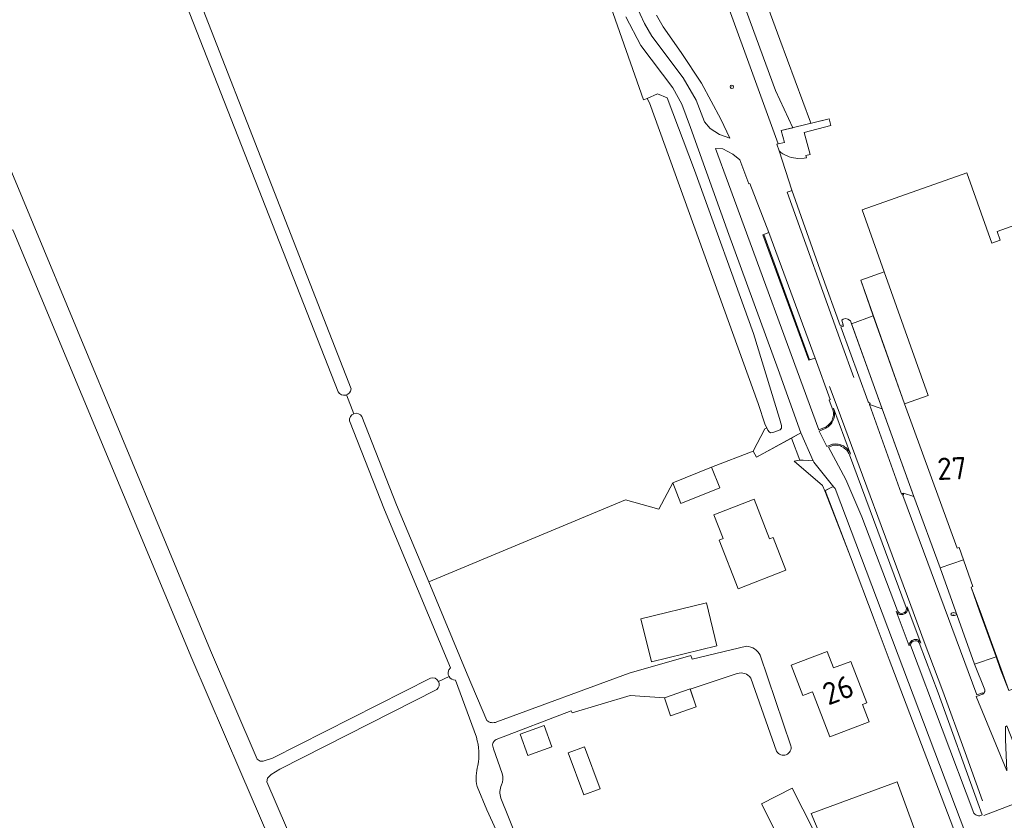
# Model space of a CAD drawing. Header units: metres. Extents: x 209813 to 223847, y 571801 to 587119.
# Tile 90 of 256: x 212996 to 213173, y 576316 to 576461. Entities that reach past the tile are written whole.
import ezdxf
from ezdxf.enums import TextEntityAlignment as Align

# ---------------------------------------------------------------- set-up
doc = ezdxf.new("R2010")
doc.units = ezdxf.units.M
for name, color, linetype, lineweight in [('B-RO-GR-BEPLANTING_CULTUUR_VASTE PLANTENVAK-GV', 8, 'Continuous', 0), ('B-RO-GR-GRAS-GV', 8, 'Continuous', 0), ('B-RO-KL-WATER_PUT-S', 8, 'Continuous', 0), ('B-RO-OG-BEBOUWING-GV', 8, 'Continuous', 0), ('B-RO-OG-BEBOUWING-T18', 8, 'Continuous', 0), ('B-RO-OG-TERREIN_ERF-GV', 8, 'Continuous', 0), ('B-RO-OG-WEG-GV', 8, 'Continuous', 0), ('B-RO-VH-VERHARDING_BETONSTRAATSTEEN-GV', 8, 'Continuous', 0), ('B-RO-VH-VERHARDING_GRASBETONSTEEN-GV', 8, 'Continuous', 0), ('B-RO-VH-VERHARDING_TEGEL-GV', 8, 'Continuous', 0), ('B-RO-VW-MARKERING-G', 8, 'Continuous', 0), ('B-RO-VW-VRI-S', 8, 'Continuous', 0)]:
    doc.layers.add(name, color=color, linetype=linetype, lineweight=lineweight)
doc.styles.add('NLCS-ISO', font='txt')
doc.styles.add('NLCS-ISO-M200-T18', font='txt', dxfattribs={"height": 0.36})

# ---------------------------------------------------------------- blocks, each defined once
blk = doc.blocks.new('SKL-VRI_PAAL-SO')
at = {"lineweight": 18}
blk.add_circle((0, 0), 1.59, dxfattribs=at)
at = {"lineweight": 18, "style": 'NLCS-ISO'}
blk.add_text('vri', height=1.8, dxfattribs=at).set_placement((-0.06, 0.08), align=Align.MIDDLE_CENTER)
blk = doc.blocks.new('SKL-WATER_WATERLEIDINGPUT-SO')
at = {"color": 0, "linetype": 'ByBlock', "lineweight": 18}
blk.add_ellipse((0, 0), major_axis=(2.5, 0), ratio=0.54, dxfattribs=at)
at = {"color": 0, "linetype": 'ByBlock', "lineweight": 18, "style": 'NLCS-ISO'}
blk.add_text('wl', height=1.5, dxfattribs=at).set_placement((0, 0), align=Align.MIDDLE_CENTER)

msp = doc.modelspace()

# ---------------------------------------------------------------- linework, layer by layer
at = {"layer": 'B-RO-GR-BEPLANTING_CULTUUR_VASTE PLANTENVAK-GV', "flags": 128}
for points in [[(213141.533, 576383.582), (213144.654, 576377.742), (213147.51, 576371.03), (213153.931, 576354.112), (213154.121, 576353.833), (213154.406, 576353.665), (213154.731, 576353.634), (213155.129, 576353.754), (213155.378, 576353.924), (213155.544, 576354.222), (213155.557, 576354.515), (213155.499, 576354.704), (213145.303, 576382.216), (213145.211, 576382.43), (213145.101, 576382.635), (213144.973, 576382.83), (213144.829, 576383.013), (213144.669, 576383.183), (213144.307, 576383.477), (213143.899, 576383.702), (213143.682, 576383.787), (213143.229, 576383.898), (213142.997, 576383.923), (213142.531, 576383.911), (213142.314, 576383.876)], [(213168.417, 576319.511), (213161.293, 576339.299), (213157.878, 576348.323), (213157.656, 576348.574), (213157.421, 576348.686), (213157.157, 576348.711), (213156.8, 576348.612), (213156.556, 576348.449), (213156.383, 576348.212), (213156.301, 576347.931), (213167.728, 576317.622), (213167.888, 576317.467), (213168.097, 576317.325), (213168.327, 576317.221), (213168.571, 576317.158), (213168.786, 576317.141), (213169.204, 576317.325)]]:
    msp.add_lwpolyline(points, close=True, dxfattribs=at)
at = {"layer": 'B-RO-GR-GRAS-GV', "flags": 128}
for points in [[(213010.142, 576506.249), (213011.399, 576502.712), (213011.771, 576502.999), (213012.871, 576502.862), (213013.571, 576501.66), (213055.547, 576394.067)], [(213053.198, 576393.531), (213010.969, 576501.351), (213010.821, 576502.268), (213011.399, 576502.712)], [(212970.987, 576482.395), (212978.845, 576464.904), (212980.14, 576465.127), (212981.41, 576464.185), (212982.258, 576462.236), (213030.206, 576346.95), (213038.613, 576327.381), (213039.16, 576327.003), (213039.714, 576327.003), (213041.395, 576327.577), (213069.839, 576341.98)], [(213057.498, 576389.079), (213063.746, 576373.2), (213069.523, 576359.326), (213104.947, 576374.06), (213110.971, 576372.419), (213113.469, 576377.157), (213120.478, 576379.962), (213127.972, 576382.875), (213130.037, 576386.883), (213130.424, 576387.041), (213130.15, 576387.57), (213128.86, 576391.42), (213109.318, 576445.589), (213108.89, 576446.365), (213108.221, 576446.13), (213096.137, 576480.535)], [(213056.012, 576389.587), (213054.693, 576392.981)], [(213073.417, 576343.792), (213061.551, 576372.286), (213055.254, 576388.289)], [(213071.258, 576341.373), (213073.199, 576342.237)]]:
    msp.add_lwpolyline(points, dxfattribs=at)
msp.add_lwpolyline([(213035.706, 576324.957), (213026.873, 576345.518), (212994.804, 576422.314), (212994.6, 576422.702), (212994.27, 576422.678), (212991.962, 576421.822), (212958.89, 576408.344), (212957.209, 576406.699), (212954.465, 576402.282), (212952.759, 576398.105), (212952.284, 576396.426), (212952.325, 576395.671), (212952.647, 576394.603), (212953.706, 576392.505), (213013.78, 576248.699), (213013.986, 576247.689), (213033.421, 576256.42), (213035.802, 576259.463), (213044.378, 576263.299), (213053.907, 576267.655), (213054.05, 576267.342), (213059.085, 576269.517), (213042.417, 576309.336)], close=True, dxfattribs=at)
at = {"layer": 'B-RO-GR-GRAS-GV'}
for points in [[(213073.199, 576342.237, -0.3475596), (213073.417, 576343.792)], [(213069.839, 576341.98, -0.3566443), (213071.258, 576341.373)]]:
    msp.add_lwpolyline(points, format="xyb", dxfattribs=at)
for centre, radius, start, end in [((213054.285, 576394.179), 1.266, 210.80514, 355.23383), ((213056.456, 576388.458), 1.213, 30.7906, 189.07607)]:
    msp.add_arc(centre, radius, start, end, dxfattribs=at)
at = {"layer": 'B-RO-OG-BEBOUWING-GV', "flags": 128}
for points in [[(213188.502, 576428.349), (213171.883, 576422.441), (213172.447, 576420.855), (213170.936, 576420.318), (213166.419, 576433.024), (213147.579, 576426.325), (213151.552, 576415.15)], [(213155.246, 576391.368), (213164.72, 576365.37), (213165.07, 576365.49), (213167.54, 576358.48), (213167.2, 576358.36), (213168.84, 576354.05), (213172.63, 576343.58), (213174, 576339.72)]]:
    msp.add_lwpolyline(points, dxfattribs=at)
for points in [[(213155.246, 576391.368), (213159.472, 576392.87), (213151.552, 576415.15), (213147.331, 576413.63)], [(213113.469, 576377.157), (213114.956, 576373.442), (213121.965, 576376.247), (213120.478, 576379.962)], [(213125.267, 576358.078), (213133.851, 576361.398), (213131.552, 576367.298), (213130.928, 576367.054), (213128.14, 576374.208), (213120.871, 576371.413), (213122.548, 576367.109), (213121.852, 576366.841)], [(213119.54, 576355.528), (213107.733, 576352.643), (213109.631, 576344.873), (213121.438, 576347.757)], [(213148.86, 576334.113), (213147.671, 576337.229), (213148.42, 576337.515), (213145.567, 576344.987), (213142.435, 576343.791), (213141.297, 576346.771), (213134.795, 576344.288), (213136.88, 576338.828), (213138.657, 576339.506), (213141.753, 576331.399)], [(213111.961, 576338.439), (213113.073, 576335.197), (213117.702, 576336.784), (213116.59, 576340.026)], [(213090.334, 576333.434), (213086.008, 576331.886), (213087.38, 576328.052), (213091.706, 576329.6)], [(213097.568, 576329.602), (213094.666, 576328.52), (213097.487, 576320.951), (213100.389, 576322.033)], [(213155.745, 576318.173), (213153.89, 576323.282), (213138.432, 576317.566), (213143.696, 576304.998), (213146.449, 576306.151), (213144.675, 576310.386), (213145.099, 576312.361), (213144.554, 576313.844), (213147.167, 576314.804), (213149.575, 576308.251), (213149.95, 576308.389), (213153.02, 576300.04), (213163.29, 576303.9), (213161.07, 576309.74), (213159.11, 576309.019)], [(213129.461, 576319.323), (213137.03, 576304.314), (213142.582, 576307.114), (213135.013, 576322.123)]]:
    msp.add_lwpolyline(points, close=True, dxfattribs=at)
at = {"layer": 'B-RO-OG-TERREIN_ERF-GV', "flags": 128}
for points in [[(213128.166, 576469.638), (213132.76, 576457.01), (213138.286, 576442.146), (213138.25, 576441.9), (213141.651, 576442.732), (213141.951, 576441.508), (213137.162, 576440.286), (213138.224, 576436.3), (213137.455, 576436.121), (213137.551, 576435.716), (213137.169, 576435.612), (213136.017, 576435.575), (213134.88, 576435.776), (213134.47, 576435.887), (213134.071, 576436.034), (213133.686, 576436.213), (213133.318, 576436.425), (213132.969, 576436.667), (213132.642, 576436.939), (213134.948, 576429.896), (213140.308, 576414.617), (213143.658, 576405.469), (213144.154, 576405.612), (213143.904, 576406.454), (213144.177, 576406.627), (213144.573, 576406.725), (213145.018, 576406.659), (213145.513, 576406.346), (213145.702, 576405.816)], [(213149.597, 576407.257), (213147.331, 576413.63), (213151.552, 576415.15), (213147.579, 576426.325), (213166.419, 576433.024), (213170.936, 576420.318), (213172.447, 576420.855), (213171.883, 576422.441), (213188.502, 576428.349)], [(213165.552, 576310.89), (213152.474, 576345.325), (213149.763, 576352.551), (213145.469, 576363.799), (213140.843, 576375.707), (213140.473, 576376.674), (213135.33, 576381.03), (213136.35, 576381.23), (213134.87, 576385.21), (213128.561, 576381.789), (213127.972, 576382.875), (213120.478, 576379.962), (213121.965, 576376.247), (213114.956, 576373.442), (213113.469, 576377.157), (213110.971, 576372.419), (213104.947, 576374.06), (213069.523, 576359.326), (213076.46, 576342.668), (213079.961, 576334.362)], [(213161.629, 576361.845), (213167.849, 576344.461)], [(213171.736, 576345.81), (213168.71, 576354.01), (213167.2, 576358.36), (213167.54, 576358.48), (213165.852, 576363.271)], [(213081.771, 576334.095), (213105.602, 576342.885), (213116.761, 576346.057), (213116.952, 576345.359), (213126.759, 576347.705)], [(213129.226, 576346.083), (213134.771, 576329.793)], [(213125.099, 576342.79), (213116.607, 576339.978), (213117.702, 576336.784), (213113.073, 576335.197), (213111.961, 576338.439), (213105.798, 576338.847), (213095.339, 576335.732), (213095.183, 576336.056), (213081.668, 576330.889)], [(213078.111, 576331.314), (213074.345, 576341.613)], [(213132.193, 576328.802), (213127.513, 576341.988)], [(213070.992, 576339.899), (213042.72, 576325.582), (213041.148, 576324.607), (213040.495, 576323.934), (213040.384, 576323.26), (213045.757, 576310.753), (213060.576, 576275.352), (213061.404, 576271.297), (213061.28, 576270.576), (213061.106, 576269.93), (213060.095, 576269.457), (213059.74, 576269.478)], [(213081.216, 576329.248), (213082.742, 576324.763)], [(213089.867, 576297.459), (213086.954, 576303.026), (213079.97, 576318.244), (213078.241, 576322.443)], [(213082.523, 576320.351), (213086.88, 576309.467), (213091.533, 576298.027)]]:
    msp.add_lwpolyline(points, dxfattribs=at)
for points in [[(213156.877, 576374.672), (213161.629, 576361.845), (213165.852, 576363.271), (213165.07, 576365.49), (213164.72, 576365.37), (213155.246, 576391.368), (213149.597, 576407.257), (213145.702, 576405.816)], [(213122.548, 576367.109), (213120.871, 576371.413), (213128.14, 576374.208), (213130.928, 576367.054), (213131.552, 576367.298), (213133.851, 576361.398), (213125.267, 576358.078), (213121.852, 576366.841)], [(213109.631, 576344.873), (213107.733, 576352.643), (213119.54, 576355.528), (213121.438, 576347.757)], [(213138.657, 576339.506), (213136.88, 576338.828), (213134.795, 576344.288), (213141.297, 576346.771), (213142.435, 576343.791), (213145.567, 576344.987), (213148.42, 576337.515), (213147.671, 576337.229), (213148.86, 576334.113), (213141.753, 576331.399)], [(213173.423, 576330.939), (213173.425, 576333.213), (213173.67, 576333.349), (213175.408, 576328.947), (213184.867, 576332.722), (213181.07, 576342.257), (213174, 576339.72), (213172.53, 576343.55), (213171.736, 576345.81), (213167.849, 576344.461), (213169.71, 576339.86), (213169.677, 576339.538), (213169.517, 576339.247), (213169.34, 576339.08), (213168.102, 576338.655), (213173.646, 576325.293)], [(213087.38, 576328.052), (213086.008, 576331.886), (213090.334, 576333.434), (213091.706, 576329.6)], [(213097.487, 576320.951), (213094.666, 576328.52), (213097.568, 576329.602), (213100.389, 576322.033)], [(213149.575, 576308.251), (213147.167, 576314.804), (213144.554, 576313.844), (213145.099, 576312.361), (213144.675, 576310.386), (213146.449, 576306.151), (213143.696, 576304.998), (213138.432, 576317.566), (213153.89, 576323.282), (213155.745, 576318.173), (213159.11, 576309.019), (213161.07, 576309.74), (213163.29, 576303.9), (213153.02, 576300.04), (213149.95, 576308.389)], [(213142.582, 576307.114), (213137.03, 576304.314), (213129.461, 576319.323), (213135.013, 576322.123)]]:
    msp.add_lwpolyline(points, close=True, dxfattribs=at)
at = {"layer": 'B-RO-OG-TERREIN_ERF-GV'}
for points in [[(213126.759, 576347.705, -0.2590921), (213129.226, 576346.083)], [(213127.513, 576341.988, 0.3239723), (213125.099, 576342.79)], [(213071.258, 576341.373, -0.3431281), (213070.992, 576339.899)], [(213074.345, 576341.613, -0.27768), (213073.199, 576342.237)], [(213079.961, 576334.362, 0.3125278), (213081.771, 576334.095)], [(213078.389, 576326.233, 0.1168686), (213078.111, 576331.314)], [(213081.668, 576330.889, 0.4537058), (213081.216, 576329.248)], [(213134.771, 576329.793, -0.8688303), (213132.193, 576328.802)], [(213078.241, 576322.443, -0.1261558), (213078.389, 576326.233)], [(213082.742, 576324.763, -0.2025572), (213082.632, 576322.72)], [(213082.632, 576322.72, 0.2014103), (213082.523, 576320.351)]]:
    msp.add_lwpolyline(points, format="xyb", dxfattribs=at)
at = {"layer": 'B-RO-OG-WEG-GV', "flags": 128}
for points in [[(213096.137, 576480.535), (213108.221, 576446.13), (213108.89, 576446.365), (213110.713, 576447.203), (213112.475, 576446.53), (213117.4, 576433.47), (213128.03, 576404.06), (213132.713, 576388.767), (213133.05, 576387.47), (213133.04, 576386.99), (213132.84, 576386.72), (213131.69, 576386.28), (213131.08, 576386.14), (213130.82, 576386.33), (213130.58, 576386.66), (213130.424, 576387.041), (213130.037, 576386.883), (213127.972, 576382.875), (213128.561, 576381.789), (213136.577, 576386.136), (213132.49, 576397.56), (213123.57, 576421.88), (213116.665, 576441.176), (213115.102, 576445.37), (213113.493, 576448.309), (213107.755, 576455.927), (213105.046, 576461.127)], [(213119.081, 576475.098), (213132.456, 576438.217), (213133.596, 576438.462), (213133.012, 576440.618), (213135.101, 576441.129), (213131.965, 576447.797), (213120.861, 576478.17)], [(213106.823, 576463.268), (213108.391, 576459.894), (213109.706, 576457.639), (213115.352, 576450.114), (213117.668, 576446.067), (213119.221, 576442.179), (213120.2, 576440.998), (213121.879, 576439.903), (213123.757, 576439.235), (213122.127, 576442.69), (213118.653, 576449.148), (213115.015, 576454.674), (213111.744, 576459.272), (213110.532, 576461.381)]]:
    msp.add_lwpolyline(points, dxfattribs=at)
for points in [[(213141.838, 576392.144), (213139.114, 576399.593), (213137.99, 576399.231), (213129.732, 576421.823), (213130.784, 576422.229), (213127.349, 576431.102), (213127.163, 576431.034), (213125.54, 576435.316), (213124.311, 576436.328), (213122.525, 576437.321), (213121.205, 576437.406), (213123.509, 576431.037), (213139.807, 576386.671), (213140.823, 576387.089), (213141.037, 576387.2), (213141.241, 576387.329), (213141.433, 576387.476), (213141.611, 576387.639), (213141.774, 576387.817), (213141.921, 576388.009), (213142.051, 576388.213), (213142.162, 576388.427), (213142.253, 576388.65), (213142.325, 576388.881), (213142.376, 576389.117), (213142.406, 576389.357), (213142.415, 576389.598), (213142.403, 576389.839), (213142.369, 576390.078), (213142.315, 576390.314), (213141.65, 576392.061)], [(213135.33, 576381.03), (213140.473, 576376.674), (213140.843, 576375.707), (213142.154, 576376.389), (213142.327, 576376.423), (213142.498, 576376.381), (213138.86, 576380.85), (213138.754, 576381.096), (213136.95, 576381.23), (213136.29, 576381.23)]]:
    msp.add_lwpolyline(points, close=True, dxfattribs=at)
at = {"layer": 'B-RO-VH-VERHARDING_BETONSTRAATSTEEN-GV', "flags": 128}
for points in [[(213151.203, 576390.456), (213145.513, 576406.346), (213145.018, 576406.659), (213144.573, 576406.725), (213144.177, 576406.627), (213143.904, 576406.454), (213144.215, 576405.401), (213143.723, 576405.259), (213148.599, 576391.906), (213148.693, 576391.752), (213148.817, 576391.613), (213149.054, 576391.451), (213148.937, 576391.264)], [(213155.02, 576375.292), (213155.014, 576375.034), (213154.928, 576374.863), (213168.234, 576338.933), (213169.269, 576339.288), (213169.34, 576339.08), (213169.517, 576339.247), (213169.677, 576339.538), (213169.71, 576339.86), (213167.849, 576344.461), (213161.629, 576361.845), (213156.877, 576374.672)]]:
    msp.add_lwpolyline(points, dxfattribs=at)
for points in [[(213142.427, 576390.614), (213142.505, 576390.376), (213142.563, 576390.133), (213142.6, 576389.885), (213142.616, 576389.636), (213142.61, 576389.386), (213142.583, 576389.137), (213142.535, 576388.891), (213142.466, 576388.651), (213142.377, 576388.417), (213142.268, 576388.192), (213142.14, 576387.977), (213141.994, 576387.773), (213141.832, 576387.583), (213141.654, 576387.407), (213141.461, 576387.247), (213141.256, 576387.105), (213141.039, 576386.98), (213140.812, 576386.874), (213139.87, 576386.485), (213141.221, 576383.7), (213142.257, 576384.09), (213142.507, 576384.13), (213142.759, 576384.147), (213143.011, 576384.142), (213143.262, 576384.115), (213143.51, 576384.066), (213143.753, 576383.995), (213143.988, 576383.903), (213144.214, 576383.791), (213144.43, 576383.659), (213144.633, 576383.509), (213144.822, 576383.341), (213144.995, 576383.157), (213145.152, 576382.959), (213145.29, 576382.748), (213145.41, 576382.525), (213145.509, 576382.293)], [(213156.877, 576374.672), (213151.203, 576390.456), (213148.937, 576391.264), (213154.612, 576375.282), (213154.765, 576375.068), (213154.865, 576375.201), (213155.02, 576375.292)], [(213138.754, 576381.096), (213136.577, 576386.136), (213134.87, 576385.21), (213136.35, 576381.23), (213136.95, 576381.23)], [(213158.141, 576348.271), (213155.705, 576354.78), (213155.774, 576354.558), (213155.788, 576354.403), (213155.759, 576354.171), (213155.708, 576354.025), (213155.632, 576353.889), (213155.535, 576353.767), (213155.353, 576353.621), (213155.214, 576353.551), (213154.918, 576353.448), (213154.751, 576353.414), (213154.497, 576353.418), (213154.332, 576353.457), (213154.104, 576353.567), (213153.97, 576353.671), (213153.857, 576353.797), (213153.731, 576354.018), (213156.078, 576347.768), (213156.082, 576347.954), (213156.118, 576348.136), (213156.185, 576348.31), (213156.281, 576348.469), (213156.403, 576348.609), (213156.548, 576348.725), (213156.711, 576348.815), (213156.968, 576348.901), (213157.138, 576348.931), (213157.31, 576348.93), (213157.48, 576348.899), (213157.641, 576348.839), (213157.789, 576348.75), (213157.976, 576348.572), (213158.072, 576348.429)]]:
    msp.add_lwpolyline(points, close=True, dxfattribs=at)
at = {"layer": 'B-RO-VH-VERHARDING_GRASBETONSTEEN-GV', "flags": 128}
msp.add_lwpolyline([(213129.872, 576421.877), (213138.131, 576399.282), (213139.114, 576399.593), (213130.784, 576422.229)], close=True, dxfattribs=at)
at = {"layer": 'B-RO-VH-VERHARDING_TEGEL-GV', "flags": 128}
msp.add_lwpolyline([(213132.251, 576438.134), (213132.642, 576436.939), (213132.969, 576436.667), (213133.318, 576436.425), (213133.686, 576436.213), (213134.071, 576436.034), (213134.47, 576435.887), (213134.88, 576435.776), (213136.017, 576435.575), (213137.169, 576435.612), (213137.551, 576435.716), (213137.455, 576436.121), (213138.224, 576436.3), (213137.162, 576440.286), (213141.951, 576441.508), (213141.651, 576442.732), (213133.012, 576440.618), (213133.596, 576438.462), (213132.456, 576438.217)], close=True, dxfattribs=at)
msp.add_lwpolyline([(213168.11, 576308.933), (213142.706, 576376.148), (213142.498, 576376.381), (213142.327, 576376.423), (213142.154, 576376.389), (213140.937, 576375.756), (213145.469, 576363.799), (213149.763, 576352.551), (213152.474, 576345.325), (213165.552, 576310.89)], dxfattribs=at)
at = {"layer": 'B-RO-VW-MARKERING-G', "flags": 128}
for points in [[(213134.974, 576429.825), (213134.105, 576429.492), (213143.847, 576402.254), (213146.088, 576396.116)], [(213169.291, 576319.843), (213166.131, 576328.55), (213162.15, 576339.615), (213158.791, 576348.515), (213156.356, 576355.022), (213143.078, 576390.856), (213141.715, 576394.497)], [(213175.615, 576319.557), (213169.48, 576317.207)]]:
    msp.add_lwpolyline(points, dxfattribs=at)

# ---------------------------------------------------------------- block references
at = {"layer": 'B-RO-KL-WATER_PUT-S', "xscale": 0.2, "yscale": 0.2, "zscale": 0.2}
msp.add_blockref('SKL-WATER_WATERLEIDINGPUT-SO', (213164.06, 576353.494), dxfattribs=at)
at = {"layer": 'B-RO-VW-VRI-S', "xscale": 0.2, "yscale": 0.2, "zscale": 0.2}
msp.add_blockref('SKL-VRI_PAAL-SO', (213124.114, 576448.483), dxfattribs=at)

# ---------------------------------------------------------------- texts
at = {"layer": 'B-RO-OG-BEBOUWING-T18', "style": 'NLCS-ISO-M200-T18'}
for s, rotation, p in [('27', 2, (213163.741, 576379.739)), ('26', 20.9, (213143.257, 576339.824))]:
    msp.add_text(s, height=4, rotation=rotation, dxfattribs=at).set_placement(p, align=Align.MIDDLE)

doc.saveas('drawing.dxf')
